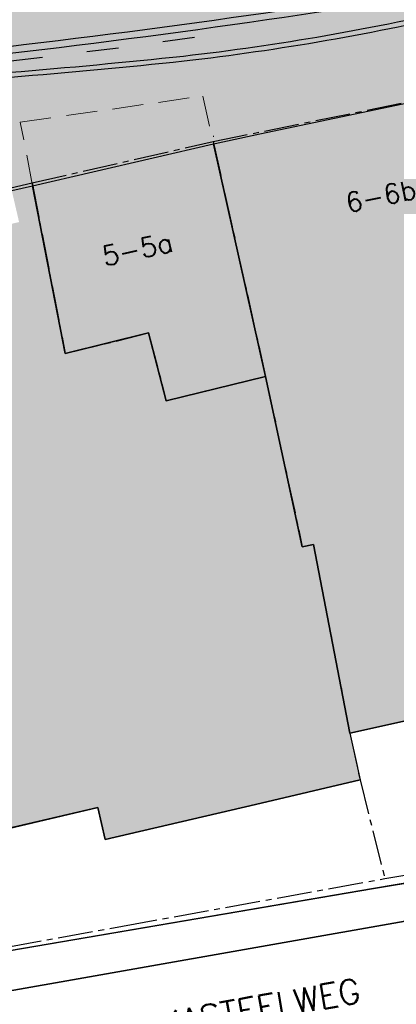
# Model space of a CAD drawing. Header units: metres. Extents: x 202922 to 203755, y 348928 to 349702.
# Tile 31 of 256: x 203234 to 203250, y 349304 to 349344. Entities that reach past the tile are written whole.
import ezdxf
from ezdxf.enums import TextEntityAlignment as Align

# ---------------------------------------------------------------- set-up
doc = ezdxf.new("R2010")
doc.units = ezdxf.units.M
doc.linetypes.add('1-200 CENTER', pattern=[4.28625, 2.8575, -0.47625, 0.47625, -0.47625])
doc.linetypes.add('1-200 DASHED', pattern=[1.905, 1.27, -0.635])
for name, color, linetype in [('bgt.onbegroeidterreindeel', 252, 'Continuous'), ('PH-BEST-BEBOUWING', 1, 'Continuous'), ('PH-BEST-BEBOUWING-ARCERING', 254, 'Continuous'), ('PH-BEST-HUISNUMMER', 7, 'Continuous'), ('PH-BEST-KADASTRALE-GRENS', 240, '1-200 CENTER'), ('PH-BEST-STRAATNAAM-VERHARDING', 7, 'Continuous'), ('PH-BEST-WEGDEEL', 253, 'Continuous'), ('PH-INM-KANTVERHARDING', 253, 'Continuous'), ('PH-NIEUW-BAND-20-30', 210, 'Continuous'), ('PH-NIEUW-BAND-ARCERING', 143, 'Continuous'), ('PH-NIEUW-HEKWERK', 7, '1-200 HEKWERK')]:
    doc.layers.add(name, color=color, linetype=linetype)
doc.layers.add('PH-NIEUW-SBS-DF-HALFSTEENSVERBAND-ROOD-BRUIN-TROTTOIR (GROTER 3)', color=7, linetype='Continuous', lineweight=5, true_color=0x572d2d)
doc.layers.add('PH-NIEUW-SBS-KF-ROOD-BRUIN- KEPERVERBAND RIJWEG', color=7, linetype='Continuous', lineweight=5, true_color=0x572d2d)
doc.layers.add('PH-NIEUW-TERRASZONE', color=4, linetype='Continuous', lineweight=5)
doc.styles.add('ROMANS', font='romans.shx')
doc.linetypes.add('1-200 HEKWERK', pattern='A,1.5,-0.4,["X",ROMANS,S=0.24,R=0,X=-0.275,Y=-0.12],-0.05', length=1.95)

msp = doc.modelspace()

# ---------------------------------------------------------------- hatches: boundary and pattern name
at = {"layer": 'PH-BEST-BEBOUWING-ARCERING'}
for points in [[(203253.413, 349341.026), (203244.245, 349339.103), (203242.42, 349338.72), (203242.353, 349338.705), (203244.478, 349329.188), (203245.983, 349322.216), (203246.435, 349322.313), (203247.931, 349314.588), (203250.454, 349315.16), (203251.613, 349315.423), (203250.302, 349320.92), (203253.964, 349321.664), (203254.6, 349318.272), (203258.057, 349318.988), (203257.336, 349322.349)], [(203242.353, 349338.705), (203234.943, 349336.988), (203236.278, 349330.12), (203239.692, 349330.963), (203240.417, 349328.193), (203244.478, 349329.188)], [(203246.435, 349322.313), (203245.983, 349322.216), (203244.478, 349329.188), (203240.417, 349328.193), (203239.692, 349330.963), (203236.278, 349330.12), (203234.943, 349336.988), (203234.09, 349336.79), (203234.39, 349335.5), (203225.7, 349333.49), (203224.8, 349332.11), (203223.93, 349331.84), (203225.42, 349325.29), (203225.068, 349325.206), (203223.978, 349324.944), (203226.058, 349315.706), (203227.312, 349315.988), (203228.772, 349309.495), (203237.619, 349311.549), (203237.917, 349310.242), (203244.062, 349311.678), (203248.347, 349312.68), (203248.318, 349312.812), (203247.931, 349314.588)]]:
    msp.add_hatch(color=256, dxfattribs=at).paths.add_polyline_path(points)
at = {"layer": 'PH-NIEUW-BAND-ARCERING', "ltscale": 0.2, "transparency": 33554687}
h = msp.add_hatch(color=256, dxfattribs=at)
h.dxf.hatch_style = 1
h.paths.add_polyline_path([(203222.487, 349341.498, 0.028188), (203267.724, 349348.113), (203267.785, 349347.819, -0.028188), (203222.514, 349341.199, 0.478868), (203217.582, 349333.813), (203226.033, 349306.917), (203225.752, 349306.828), (203217.296, 349333.722, -0.478933)])
at = {"layer": 'PH-NIEUW-SBS-DF-HALFSTEENSVERBAND-ROOD-BRUIN-TROTTOIR (GROTER 3)'}
h = msp.add_hatch(dxfattribs=at)
h.set_pattern_fill('AR-B816', color=256, scale=0.0006, angle=100)
h.set_pattern_definition([(100, (0, 0), (-0.120067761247, -0.02117118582), []), (190, (0, 0), (-0.098896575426, -0.14123894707), [0.12192, -0.12192])])
edge = h.paths.add_edge_path()
edge.add_line((203217.814, 349333.074), (203223.395, 349334.336))
edge.add_line((203223.395, 349334.336), (203223.4, 349334.343))
edge.add_line((203223.4, 349334.343), (203223.435, 349334.345))
edge.add_line((203223.435, 349334.345), (203224.037, 349334.483))
edge.add_line((203224.037, 349334.483), (203234.09, 349336.79))
edge.add_line((203234.09, 349336.79), (203234.943, 349336.988))
edge.add_line((203234.943, 349336.988), (203242.396, 349338.715))
edge.add_line((203242.396, 349338.715), (203244.245, 349339.103))
edge.add_line((203244.245, 349339.103), (203253.413, 349341.026))
edge.add_line((203253.413, 349341.026), (203256.906, 349341.759))
edge.add_line((203256.906, 349341.759), (203259.534, 349342.311))
edge.add_line((203259.534, 349342.311), (203259.876, 349342.382))
edge.add_line((203259.876, 349342.382), (203264.63, 349343.38))
edge.add_line((203264.63, 349343.38), (203263.917, 349347.048))
edge.add_arc((203186.486, 349745.698), 406.1, 275.08974, 280.99188, ccw=False)
edge.add_arc((203223.02, 349335.522), 5.7, 95.0897, 197.4429)
edge.add_line((203217.582, 349333.813), (203217.814, 349333.074))
at = {"layer": 'PH-NIEUW-SBS-KF-ROOD-BRUIN- KEPERVERBAND RIJWEG'}
h = msp.add_hatch(dxfattribs=at)
h.set_pattern_fill('AR-HBONE', color=256, scale=0.002)
h.paths.add_polyline_path([(203320.389, 349358.959), (203319.219, 349364.64), (203267.175, 349353.921, -0.028658), (203221.847, 349347.264), (203222.361, 349341.472, 0.028786), (203267.893, 349348.147)])

# ---------------------------------------------------------------- linework, layer by layer
at = {"layer": 'bgt.onbegroeidterreindeel'}
for p, q in [((203247.931, 349314.588), (203250.454, 349315.16)), ((203244.062, 349311.678), (203248.347, 349312.68)), ((203228.772, 349309.495), (203237.619, 349311.549)), ((203237.619, 349311.549), (203237.917, 349310.242)), ((203237.917, 349310.242), (203244.062, 349311.678)), ((203250.959, 349308.587), (203248.895, 349308.236)), ((203248.895, 349308.236), (203232.262, 349305.403))]:
    msp.add_line(p, q, dxfattribs=at)
at = {"layer": 'PH-BEST-BEBOUWING'}
for points in [[(203242.353, 349338.705), (203242.42, 349338.72), (203244.245, 349339.103), (203253.413, 349341.026), (203257.336, 349322.349), (203258.057, 349318.988), (203254.6, 349318.272), (203253.964, 349321.664), (203250.302, 349320.92), (203251.613, 349315.423), (203250.454, 349315.16), (203247.931, 349314.588), (203246.435, 349322.313), (203245.983, 349322.216), (203244.478, 349329.188), (203242.353, 349338.705)], [(203244.478, 349329.188), (203240.417, 349328.193), (203239.692, 349330.963), (203236.278, 349330.12), (203234.943, 349336.988), (203242.353, 349338.705), (203244.478, 349329.188)]]:
    msp.add_lwpolyline(points, close=True, dxfattribs=at)
for points in [[(203242.334, 349339.008), (203242.356, 349339.013)], [(203234.09, 349336.79), (203234.943, 349336.988), (203236.278, 349330.12), (203239.692, 349330.963), (203240.417, 349328.193), (203244.478, 349329.188), (203245.983, 349322.216), (203246.435, 349322.313), (203247.931, 349314.588), (203248.318, 349312.812), (203248.347, 349312.68), (203244.062, 349311.678), (203237.917, 349310.242), (203237.619, 349311.549), (203228.772, 349309.495)]]:
    msp.add_lwpolyline(points, dxfattribs=at)
at = {"layer": 'PH-BEST-KADASTRALE-GRENS', "ltscale": 0.5}
for p, q in [((203242.332, 349338.798), (203253.41, 349341.043)), ((203234.92, 349337.104), (203242.332, 349338.798)), ((203242.332, 349338.798), (203244.478, 349329.188)), ((203234.92, 349337.104), (203236.278, 349330.12)), ((203249.36, 349308.647), (203259.795, 349310.377))]:
    msp.add_line(p, q, dxfattribs=at)
for points in [[(203220.283, 349333.773), (203223.368, 349334.472), (203234.92, 349337.104)], [(203236.278, 349330.12), (203239.692, 349330.963), (203240.417, 349328.193), (203244.478, 349329.188)], [(203244.478, 349329.188), (203245.983, 349322.216), (203246.435, 349322.313), (203247.931, 349314.588), (203248.347, 349312.68), (203249.36, 349308.647)], [(203227.556, 349304.7), (203238.626, 349306.697), (203249.36, 349308.647)]]:
    msp.add_lwpolyline(points, dxfattribs=at)
at = {"layer": 'PH-BEST-WEGDEEL'}
msp.add_lwpolyline([(203232.03, 349305.363), (203232.262, 349305.403), (203248.895, 349308.236), (203250.959, 349308.587), (203252.108, 349308.782), (203253.404, 349309.003), (203260.067, 349310.136), (203260.349, 349308.686), (203253.237, 349307.434), (203252.491, 349307.303), (203251.833, 349307.187), (203250.658, 349306.98), (203232.308, 349303.75), (203232.03, 349305.363)], close=True, dxfattribs=at)
msp.add_lwpolyline([(203232.308, 349303.75), (203250.658, 349306.98)], dxfattribs=at)
at = {"layer": 'PH-INM-KANTVERHARDING', "flags": 128}
for points in [[(203217.025, 349334.585, -0.461272), (203221.482, 349340.772), (203226.933, 349341.138, 0.012257), (203241.12, 349342.292, 0.014651), (203246.946, 349343.132, 0.014836), (203252.785, 349344.328), (203259.827, 349345.789), (203269.789, 349347.841), (203280.366, 349350.022), (203291.686, 349352.366, -0.40296), (203292.316, 349351.992)], [(203217.155, 349334.634), (203217.215, 349334.649, -0.460144), (203221.497, 349340.573), (203226.945, 349340.939, 0.012257), (203241.142, 349342.093, 0.014653), (203246.98, 349342.935, 0.014829), (203252.828, 349344.133), (203259.868, 349345.593), (203269.829, 349347.645), (203280.406, 349349.826), (203291.73, 349352.171, -0.404918), (203292.123, 349351.939, -0.210866)]]:
    msp.add_lwpolyline(points, format="xyb", dxfattribs=at)
at = {"layer": 'PH-NIEUW-BAND-20-30'}
msp.add_lwpolyline([(203267.785, 349347.819, -0.028188), (203222.514, 349341.199)], format="xyb", dxfattribs=at)
msp.add_arc((203186.486, 349745.698), 405.8, 275.08974, 281.54814, dxfattribs=at)
at = {"layer": 'PH-NIEUW-HEKWERK', "ltscale": 0.5}
for points in [[(203241.564, 349343.046), (203240.276, 349342.873)], [(203237.167, 349342.473), (203238.457, 349342.63)], [(203234.055, 349342.09), (203235.346, 349342.247)]]:
    msp.add_lwpolyline(points, dxfattribs=at)
at = {"layer": 'PH-NIEUW-TERRASZONE', "linetype": '1-200 DASHED'}
msp.add_lwpolyline([(203234.943, 349336.988), (203234.439, 349339.582), (203241.908, 349340.655), (203242.332, 349338.798)], dxfattribs=at)

# ---------------------------------------------------------------- texts
at = {"layer": 'PH-BEST-HUISNUMMER', "style": 'ROMANS'}
for s, rotation, p in [('6-6b', 11.8, (203249.196, 349336.565)), ('5-5a', 12.2, (203239.234, 349334.39))]:
    msp.add_text(s, height=0.8, rotation=rotation, dxfattribs=at).set_placement(p, align=Align.MIDDLE_CENTER)
at = {"layer": 'PH-BEST-STRAATNAAM-VERHARDING', "style": 'ROMANS'}
msp.add_text('KASTEELWEG', height=1, rotation=10, dxfattribs=at).set_placement((203244.247, 349303.362), align=Align.MIDDLE_CENTER)

doc.saveas('drawing.dxf')
